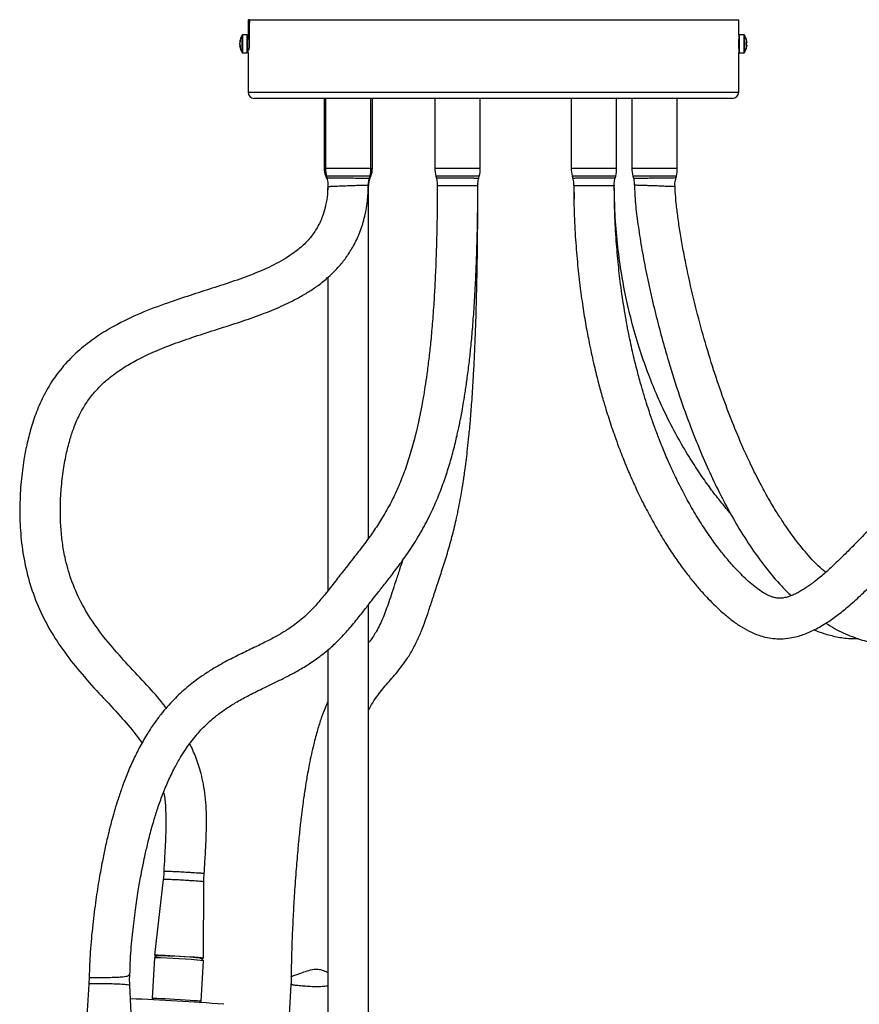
# Model space of a CAD drawing. Header units: millimetres. Extents: x -120 to 455, y -318 to 1080.
# Tile 9 of 10: x -115 to 147, y 773 to 1080. Entities that reach past the tile are written whole.
import ezdxf

# ---------------------------------------------------------------- set-up
doc = ezdxf.new("R2010")
doc.units = ezdxf.units.MM

msp = doc.modelspace()

# ---------------------------------------------------------------- linework, layer by layer
at = {"color": 7, "linetype": 'Continuous', "lineweight": 25}
for p, q in [((-43.53, 1079.51), (-43.53, 1074.8)), ((-43.53, 1079.51), (109.47, 1079.51)), ((-43.42, 1078.51), (-43.42, 1075.11)), ((-43.11, 1071.21), (-43.11, 1078.51)), ((109.47, 1074.79), (109.47, 1079.51)), ((-43.79, 1074.78), (-45.19, 1074.78)), ((-43.79, 1069.18), (-43.79, 1074.78)), ((111.02, 1074.78), (109.62, 1074.78)), ((109.62, 1074.78), (109.62, 1069.18)), ((-46.14, 1072.66), (-46.14, 1072.63)), ((-46.14, 1071.8), (-46.14, 1072.17)), ((-43.11, 1073.48), (-43.69, 1073.48)), ((-43.51, 1074.11), (-43.11, 1074.11)), ((111.84, 1071.62), (111.98, 1071.62)), ((111.98, 1071.61), (111.85, 1071.61)), ((111.98, 1072.55), (111.98, 1072.35)), ((111.98, 1071.62), (111.98, 1071.41)), ((-46, 1071.34), (-46.14, 1071.33)), ((-46.14, 1071.31), (-46.14, 1071.33)), ((-45.19, 1069.18), (-43.79, 1069.18)), ((-43.69, 1070.48), (-43.14, 1070.48)), ((-43.53, 1069.19), (-43.53, 1056.96)), ((-43.5, 1070.21), (-43.21, 1070.21)), ((109.47, 1056.96), (109.47, 1069.19)), ((109.62, 1069.18), (111.02, 1069.18)), ((107.47, 1054.96), (-41.53, 1054.96)), ((-19.84, 1054.96), (-19.84, 1033.13)), ((-19.37, 1054.96), (-19.37, 1033.19)), ((-5.23, 1033.19), (-5.23, 1054.96)), ((-4.76, 1033.13), (-4.76, 1054.96)), ((14.72, 1054.96), (14.72, 1033.19)), ((28.86, 1033.19), (28.86, 1054.96)), ((57.23, 1054.96), (57.23, 1033.19)), ((71.38, 1033.19), (71.38, 1054.96)), ((76.15, 1054.96), (76.15, 1033.19)), ((90.3, 1033.19), (90.3, 1054.96)), ((-19.4, 1030.88), (-19.06, 1030.04)), ((-19.08, 1030.77), (-18.94, 1030.22)), ((-5.69, 1030.1), (-5.52, 1030.77)), ((-5.54, 1030.04), (-5.2, 1030.88)), ((15.01, 1030.77), (15.17, 1030.14)), ((28.41, 1030.14), (28.57, 1030.77)), ((57.53, 1030.77), (57.69, 1030.13)), ((70.87, 1029.81), (70.96, 1030.16)), ((70.92, 1030.15), (71.08, 1030.77)), ((76.45, 1030.77), (76.62, 1030.08)), ((89.86, 1030.23), (90, 1030.77)), ((-18.63, 1027.8), (-18.63, 1026.41)), ((-5.98, 917.83), (-5.98, 1027.8)), ((15.46, 1027.73), (15.45, 1023.73)), ((28.14, 1027.74), (28.18, 1028.42)), ((58.01, 1027.78), (58.11, 1023.66)), ((70.64, 1027.68), (70.67, 1028.06)), ((-18.63, 999.16), (-18.63, 901.48)), ((-5.98, 684.81), (-5.98, 897.11)), ((-18.63, 883.03), (-18.63, 684.81)), ((-70.03, 811.46), (-72.67, 787.79)), ((-57.42, 786.9), (-57.27, 810.7)), ((-72.72, 786.99), (-73.46, 774.42)), ((-71.98, 787.65), (-72.72, 787)), ((-58.2, 773.52), (-57.46, 786.1)), ((-57.47, 786.1), (-58.12, 786.84)), ((-93.06, 780.97), (-93.18, 778.8)), ((-93.17, 778.8), (-94.61, 754.91)), ((-79.33, 754.78), (-80.38, 778.34)), ((-30.18, 778.7), (-31.51, 754.87)), ((-73.46, 774.41), (-73.01, 773.91)), ((-58.7, 773.07), (-58.2, 773.52))]:
    msp.add_line(p, q, dxfattribs=at)
at = {"color": 8, "linetype": 'Continuous', "lineweight": 25}
for p, q in [((-43.42, 1078.51), (-43.11, 1078.51)), ((-45.41, 1069.31), (-45.41, 1074.66)), ((-45.19, 1069.18), (-45.19, 1074.78)), ((-43.42, 1075.11), (-43.11, 1075.11)), ((111.02, 1074.78), (111.02, 1069.18)), ((111.25, 1074.66), (111.25, 1069.31)), ((-43.69, 1073.48), (-43.69, 1070.48)), ((109.52, 1070.48), (109.52, 1073.48)), ((-43.53, 1056.96), (109.47, 1056.96)), ((-19.84, 1033.13), (-19.37, 1033.13)), ((-19.37, 1033.19), (-5.23, 1033.19)), ((-5.23, 1033.13), (-4.76, 1033.13)), ((14.72, 1033.19), (28.86, 1033.19)), ((57.23, 1033.19), (71.38, 1033.19)), ((76.15, 1033.19), (90.3, 1033.19)), ((-19.1, 1030.88), (-19.4, 1030.88)), ((-5.52, 1030.77), (-19.08, 1030.77)), ((-5.59, 1030.04), (-5.54, 1030.04)), ((-5.2, 1030.88), (-5.5, 1030.88)), ((28.57, 1030.77), (15.01, 1030.77)), ((71.08, 1030.77), (57.53, 1030.77)), ((90, 1030.77), (76.45, 1030.77))]:
    msp.add_line(p, q, dxfattribs=at)
at = {"color": 7, "linetype": 'Continuous', "lineweight": 25, "flags": 128}
for points in [[(111.84, 1073.28), (111.84, 1073.29), (111.85, 1073.29), (111.85, 1073.29), (111.85, 1073.3), (111.85, 1073.3)], [(111.84, 1070.68), (111.84, 1070.68), (111.85, 1070.68), (111.85, 1070.67), (111.85, 1070.67), (111.85, 1070.67), (111.85, 1070.67), (111.84, 1070.67), (111.84, 1070.67)], [(-63.1, 787.34), (-64.73, 787.44), (-66.37, 787.54), (-67.96, 787.62), (-69.41, 787.7), (-70.65, 787.75), (-71.63, 787.79), (-72.3, 787.81), (-72.64, 787.8), (-72.62, 787.77), (-72.24, 787.73), (-71.53, 787.66)], [(-58.57, 786.9), (-58.08, 786.89), (-57.58, 786.88), (-57.42, 786.9), (-57.62, 786.93), (-58.16, 786.99), (-59.03, 787.06), (-60.18, 787.15), (-61.56, 787.24), (-63.1, 787.34)], [(-73.46, 774.41), (-73.46, 774.41), (-73.3, 774.43), (-72.79, 774.43), (-71.96, 774.4), (-70.84, 774.35), (-69.49, 774.29), (-67.96, 774.21), (-66.34, 774.12), (-64.69, 774.02), (-63.1, 773.92), (-61.63, 773.82), (-60.36, 773.73), (-59.35, 773.65), (-58.63, 773.58), (-58.26, 773.54), (-58.2, 773.52)]]:
    msp.add_lwpolyline(points, dxfattribs=at)
at = {"color": 7, "linetype": 'Continuous', "lineweight": 25}
for centre, radius, start, end in [((-41.19, 1071.98), 5, 147.664, 172.2394), ((-45.19, 1074.51), 0.27, 90, 147.664), ((111.02, 1074.51), 0.27, 32.336, 90), ((107.02, 1071.98), 5, 15.2207, 32.336), ((-43.2, 1072.21), 2.98, 160.2263, 171.3907), ((-43.2, 1071.72), 2.98, 160.2263, 171.3907), ((-43.9, 1072.29), 2.28, 190.0133, 202.7033), ((-43.21, 1072.24), 2.97, 188.6004, 198.1474), ((-43.68, 1072.97), 2.34, 174.0683, 185.9317), ((-43.69, 1073.58), 0.1, 180, 270), ((109.52, 1073.58), 0.1, 270, 0), ((107.03, 1071.99), 4.99, 6.5041, 15.1894), ((107.03, 1071.98), 4.99, 6.5041, 15.1894), ((106.38, 1072), 5.47, 359.8005, 3.8751), ((111.74, 1074.57), 2.23, 272.4978, 276.151), ((106.37, 1071.96), 5.48, 356.1262, 3.8738), ((111.74, 1069.4), 2.23, 83.849, 87.5022), ((111.74, 1073.83), 2.23, 272.4978, 276.151), ((-43.9, 1071.73), 2.28, 190.0133, 202.7033), ((-41.19, 1071.98), 5, 187.7606, 212.336), ((-42.87, 1071.13), 3.15, 174.8886, 185.1114), ((-45.19, 1069.45), 0.27, 212.336, 270), ((-43.69, 1070.38), 0.1, 90, 180), ((109.52, 1070.38), 0.1, 360, 90), ((111.02, 1069.45), 0.27, 270, 327.664), ((107.02, 1071.98), 5, 327.664, 344.7793), ((107.03, 1071.98), 4.99, 344.8106, 353.4959), ((-41.53, 1056.96), 2, 180, 270), ((107.47, 1056.96), 2, 270, 0), ((-13.84, 1033.13), 6, 180, 202), ((-9.37, 1033.19), 10, 180, 194), ((-15.23, 1033.19), 10, 346, 0), ((-10.76, 1033.13), 6, 338, 0), ((24.72, 1033.19), 10, 180, 194), ((18.86, 1033.19), 10, 346, 0), ((67.23, 1033.19), 10, 180, 194), ((61.38, 1033.19), 10, 346, 0), ((86.15, 1033.19), 10, 180, 194), ((80.3, 1033.19), 10, 346, 360), ((0.02, 1027.8), 6, 158, 180), ((-76.16, 598.17), 188.86, 84.3188, 88.9557), ((-74.79, 621.4), 166.28, 84.2455, 89.029), ((-106.68, 80.44), 694.29, 85.40947, 87.81347)]:
    msp.add_arc(centre, radius, start, end, dxfattribs=at)
for points, knots in [([(-43.42, 1078.51), (-43.42, 1078.65), (-43.42, 1078.78), (-43.42, 1079.02), (-43.43, 1079.13), (-43.44, 1079.4), (-43.45, 1079.51), (-43.46, 1079.51)], [0, 0, 0, 0, 0.25, 0.25, 0.5, 0.5, 1, 1, 1, 1]), ([(-43, 1079.51), (-43.01, 1079.51), (-43.03, 1079.49), (-43.05, 1079.39), (-43.07, 1079.31), (-43.1, 1079.04), (-43.11, 1078.78), (-43.11, 1078.51)], [0, 0, 0, 0, 0.25, 0.25, 0.5, 0.5, 1, 1, 1, 1]), ([(-43.51, 1074.11), (-43.51, 1074.29), (-43.52, 1074.65), (-43.53, 1074.85), (-43.53, 1074.8), (-43.53, 1074.8)], [0, 0, 0, 0, 0.471263, 0.942534, 1, 1, 1, 1]), ([(-43.46, 1074.11), (-43.46, 1074.11), (-43.45, 1074.14), (-43.44, 1074.24), (-43.44, 1074.31), (-43.42, 1074.59), (-43.42, 1074.85), (-43.42, 1075.11)], [0, 0, 0, 0, 0.25, 0.25, 0.5, 0.5, 1, 1, 1, 1]), ([(109.47, 1074.79), (109.47, 1074.78), (109.47, 1074.74), (109.45, 1074.31), (109.44, 1073.62), (109.42, 1072.74), (109.42, 1071.78), (109.43, 1070.84), (109.44, 1070.02), (109.46, 1069.45), (109.47, 1069.15), (109.47, 1069.18), (109.47, 1069.19)], [0, 0, 0, 0, 0.093143, 0.20047, 0.307856, 0.415282, 0.522665, 0.629991, 0.737333, 0.84474, 0.95216, 1, 1, 1, 1]), ([(-43.5, 1074.01), (-43.5, 1073.88), (-43.49, 1073.73), (-43.49, 1073.52), (-43.49, 1073.48)], [0, 0, 0, 0, 0.83341, 1, 1, 1, 1]), ([(-43.53, 1069.19), (-43.53, 1069.19), (-43.53, 1069.17), (-43.51, 1069.5), (-43.5, 1069.97), (-43.5, 1070.21)], [0, 0, 0, 0, 0.205946, 0.584252, 1, 1, 1, 1]), ([(-43.21, 1070.21), (-43.19, 1070.21), (-43.18, 1070.24), (-43.16, 1070.34), (-43.15, 1070.41), (-43.12, 1070.69), (-43.11, 1070.95), (-43.11, 1071.21)], [0, 0, 0, 0, 0.25, 0.25, 0.5, 0.5, 1, 1, 1, 1]), ([(-18.97, 1030.21), (-18.92, 1030.04), (-18.71, 1029.33), (-18.61, 1028.4), (-18.67, 1027.65), (-18.69, 1027.47)], [0, 0, 0, 0, 0.189235, 0.79579, 1, 1, 1, 1]), ([(-5.95, 1027.88), (-5.95, 1028.12), (-5.98, 1028.87), (-5.8, 1029.6), (-5.68, 1030.1)], [0, 0, 0, 0, 0.317405, 1, 1, 1, 1]), ([(15.14, 1030.14), (15.19, 1029.98), (15.4, 1029.29), (15.5, 1028.47), (15.45, 1027.82), (15.44, 1027.73)], [0, 0, 0, 0, 0.196534, 0.886713, 1, 1, 1, 1]), ([(28.13, 1027.74), (28.14, 1028.28), (28.15, 1029.09), (28.37, 1029.87), (28.44, 1030.13)], [0, 0, 0, 0, 0.65918, 1, 1, 1, 1]), ([(57.66, 1030.14), (57.7, 1030.01), (57.9, 1029.35), (58.01, 1028.54), (57.96, 1027.87), (57.96, 1027.77)], [0, 0, 0, 0, 0.167417, 0.86893, 1, 1, 1, 1]), ([(70.67, 1027.7), (70.66, 1027.98), (70.62, 1028.8), (70.81, 1029.62), (70.93, 1030.16)], [0, 0, 0, 0, 0.333405, 1, 1, 1, 1]), ([(76.61, 1030.08), (76.73, 1029.58), (76.9, 1028.85), (76.88, 1028.12), (76.87, 1027.89)], [0, 0, 0, 0, 0.699527, 1, 1, 1, 1]), ([(89.59, 1027.46), (89.59, 1027.53), (89.51, 1028.19), (89.6, 1029.13), (89.83, 1029.96), (89.9, 1030.22)], [0, 0, 0, 0, 0.071537, 0.709892, 1, 1, 1, 1]), ([(-18.7, 1027.46), (-18.72, 1026.66), (-18.78, 1024.72), (-19.26, 1021.8), (-20.17, 1018.42), (-21.62, 1015.09), (-23.74, 1011.9), (-26.27, 1009.17), (-29.87, 1006.22), (-34.82, 1003.26), (-41.12, 1000.44), (-47.82, 997.99), (-54.7, 995.75), (-61.67, 993.54), (-69.16, 991.05), (-77.11, 988.04), (-84.43, 984.57), (-90.55, 980.87), (-95.53, 977.15), (-100.07, 972.82), (-104, 967.95), (-107.16, 962.71), (-109.54, 957.35), (-111.28, 952.1), (-112.54, 947.1), (-113.58, 941.62), (-114.38, 935.32), (-114.78, 927.96), (-114.61, 920.18), (-113.69, 912.22), (-111.88, 904.29), (-109.13, 896.58), (-105.4, 889.16), (-100.75, 882.08), (-95.3, 875.28), (-89.37, 868.8), (-83.62, 862.67), (-79.34, 857.76), (-77.22, 854.83), (-76.59, 853.96)], [0, 0, 0, 0, 0.009981, 0.02418, 0.036806, 0.053766, 0.069524, 0.08504, 0.100954, 0.12899, 0.158767, 0.189624, 0.220783, 0.251852, 0.283522, 0.322042, 0.360833, 0.386836, 0.413031, 0.439623, 0.466021, 0.491614, 0.51617, 0.539254, 0.560729, 0.580445, 0.608808, 0.639761, 0.672273, 0.705713, 0.739496, 0.77353, 0.807883, 0.843226, 0.879955, 0.917735, 0.954325, 0.986429, 1, 1, 1, 1]), ([(-69.04, 864.91), (-69.31, 865.28), (-71.17, 867.79), (-75.23, 872.17), (-80.89, 878.26), (-86.53, 884.49), (-91.58, 890.98), (-95.72, 897.77), (-98.76, 904.78), (-100.51, 911.05), (-101.47, 916.55), (-101.96, 921.47), (-102.11, 926.81), (-101.89, 932.56), (-101.28, 938.35), (-100.34, 943.69), (-99.21, 948.21), (-97.89, 952.27), (-96.36, 955.92), (-94.39, 959.46), (-92.1, 962.63), (-89.46, 965.5), (-86.18, 968.39), (-82.29, 971.14), (-77.58, 973.81), (-72.42, 976.22), (-66.56, 978.53), (-60.01, 980.79), (-53.03, 983.01), (-46.04, 985.25), (-39.41, 987.56), (-33.34, 990.01), (-28.49, 992.38), (-24.67, 994.61), (-21.52, 996.74), (-18.22, 999.4), (-15.22, 1002.41), (-12.64, 1005.68), (-10.52, 1009.09), (-8.64, 1013.09), (-7.17, 1017.74), (-6.21, 1022.75), (-6.09, 1026.22), (-6.04, 1027.88)], [0, 0, 0, 0, 0.006108, 0.041356, 0.079359, 0.117054, 0.153249, 0.188541, 0.222138, 0.253785, 0.273998, 0.295306, 0.318593, 0.344045, 0.370743, 0.394906, 0.415132, 0.431934, 0.451063, 0.467413, 0.485493, 0.503035, 0.519552, 0.544125, 0.567201, 0.592661, 0.621076, 0.652411, 0.686392, 0.720028, 0.751613, 0.780982, 0.808144, 0.824048, 0.840216, 0.858962, 0.880505, 0.89656, 0.914116, 0.933364, 0.954583, 0.978176, 1, 1, 1, 1]), ([(15.46, 1027.72), (15.45, 1025.06), (15.43, 1019.63), (15.28, 1011.74), (15.05, 1004.29), (14.76, 997.63), (14.39, 991.16), (13.94, 984.95), (13.41, 979.05), (12.84, 973.82), (12.25, 969.22), (11.67, 965.22), (11.14, 961.96), (10.68, 959.36), (10.29, 957.36), (9.99, 955.89), (9.74, 954.69), (9.45, 953.38), (9.05, 951.6), (8.48, 949.28), (7.78, 946.62), (6.7, 942.93), (5.22, 938.5), (3.24, 933.57), (0.99, 928.86), (-1.48, 924.44), (-4.14, 920.34), (-6.93, 916.45), (-10.03, 912.43), (-13.22, 908.42), (-16.37, 904.33), (-19.28, 900.6), (-22.09, 897.24), (-24.64, 894.55), (-26.91, 892.51), (-28.98, 890.89), (-31.32, 889.26), (-34.12, 887.57), (-37.48, 885.77), (-41.27, 883.9), (-45.53, 881.88), (-50.08, 879.61), (-54.25, 877.27), (-57.71, 875.04), (-60.34, 873.14), (-62.63, 871.3), (-64.7, 869.46), (-66.75, 867.46), (-68.77, 865.27), (-70.82, 862.8), (-72.94, 859.95), (-75.2, 856.51), (-77.38, 852.67), (-79.44, 848.52), (-81.23, 844.39), (-82.77, 840.33), (-84.02, 836.66), (-85.05, 833.33), (-85.84, 830.56), (-86.38, 828.54), (-86.74, 827.1), (-87.1, 825.68), (-87.56, 823.74), (-88.2, 820.84), (-89.04, 816.78), (-90.03, 811.33), (-91.06, 804.74), (-92.02, 797.11), (-92.8, 789.08), (-92.97, 783.58), (-93.05, 780.97)], [0, 0, 0, 0, 0.023413, 0.04767, 0.069421, 0.088917, 0.106383, 0.126516, 0.143899, 0.158866, 0.173295, 0.185305, 0.195167, 0.203097, 0.209258, 0.213773, 0.216771, 0.220515, 0.226201, 0.233696, 0.242772, 0.252137, 0.270416, 0.288261, 0.305725, 0.32531, 0.343681, 0.361283, 0.380948, 0.404022, 0.422656, 0.442431, 0.460593, 0.476346, 0.489915, 0.501896, 0.514163, 0.531194, 0.549565, 0.569882, 0.592265, 0.616754, 0.640932, 0.657302, 0.671266, 0.682804, 0.693708, 0.704945, 0.716802, 0.728387, 0.741535, 0.756367, 0.773054, 0.7879, 0.803554, 0.817758, 0.830172, 0.84062, 0.85066, 0.857082, 0.860012, 0.864507, 0.870629, 0.878463, 0.891757, 0.908475, 0.928577, 0.951699, 0.977015, 1, 1, 1, 1]), ([(-80.36, 781.96), (-80.3, 783.82), (-80.16, 788.22), (-79.52, 794.9), (-78.7, 801.7), (-77.82, 807.58), (-76.98, 812.42), (-76.25, 816.2), (-75.65, 819.02), (-75.14, 821.26), (-74.65, 823.31), (-74.1, 825.48), (-73.48, 827.81), (-72.63, 830.74), (-71.49, 834.3), (-69.97, 838.47), (-68.2, 842.69), (-66.31, 846.54), (-64.48, 849.75), (-62.86, 852.25), (-61.32, 854.39), (-59.3, 856.92), (-56.64, 859.74), (-53.52, 862.46), (-50.45, 864.69), (-47.23, 866.72), (-43.49, 868.78), (-39.58, 870.71), (-35.85, 872.5), (-32.7, 874.03), (-29.92, 875.46), (-27.61, 876.74), (-25.71, 877.87), (-23.92, 879.01), (-21.88, 880.41), (-19.3, 882.37), (-16.2, 885.08), (-13, 888.44), (-9.97, 892.02), (-7.33, 895.35), (-5.08, 898.26), (-3.02, 900.91), (-0.88, 903.62), (1.59, 906.79), (4.42, 910.54), (7.51, 914.98), (10.62, 920.04), (13.35, 925.27), (15.61, 930.37), (17.48, 935.24), (19.08, 940.13), (20.26, 944.29), (21.08, 947.51), (21.58, 949.66), (21.95, 951.29), (22.23, 952.58), (22.49, 953.85), (22.82, 955.49), (23.23, 957.68), (23.72, 960.48), (24.28, 963.96), (24.88, 968.19), (25.47, 972.92), (26.03, 978.16), (26.55, 983.9), (27.03, 990.5), (27.42, 997.4), (27.72, 1004.58), (27.94, 1011.98), (28.08, 1019.79), (28.1, 1025.13), (28.11, 1027.75)], [0, 0, 0, 0, 0.016339, 0.038867, 0.059582, 0.077586, 0.092474, 0.104174, 0.11282, 0.119034, 0.125453, 0.132486, 0.140082, 0.148212, 0.161637, 0.176414, 0.192346, 0.208519, 0.222225, 0.23352, 0.242952, 0.253802, 0.273995, 0.294199, 0.3116, 0.328744, 0.349372, 0.373627, 0.391944, 0.409103, 0.423808, 0.436026, 0.445739, 0.453719, 0.463702, 0.477773, 0.495017, 0.514724, 0.532862, 0.549358, 0.563363, 0.574999, 0.5882, 0.603665, 0.621491, 0.641853, 0.664093, 0.685657, 0.703187, 0.720213, 0.736724, 0.752428, 0.760778, 0.767582, 0.772733, 0.776146, 0.779662, 0.784667, 0.791386, 0.799933, 0.81046, 0.823166, 0.838303, 0.853123, 0.870103, 0.889513, 0.911665, 0.931231, 0.952917, 0.976948, 1, 1, 1, 1]), ([(-5.98, 864.18), (-5.54, 864.99), (-4.61, 866.72), (-3.14, 868.83), (-1.58, 870.82), (0.03, 872.69), (1.72, 874.62), (3.53, 876.77), (5.43, 879.28), (7.34, 882.24), (9.07, 885.51), (10.5, 888.81), (11.74, 892.11), (12.93, 895.59), (14.22, 899.55), (15.67, 903.99), (17.23, 908.68), (18.78, 913.63), (20.2, 918.73), (21.32, 923.37), (22.16, 927.38), (22.74, 930.42), (23.16, 932.87), (23.41, 934.43), (23.56, 935.39), (23.68, 936.18), (23.88, 937.53), (24.18, 939.66), (24.55, 942.52), (24.95, 945.94), (25.37, 949.91), (25.81, 954.74), (26.27, 960.58), (26.66, 966.73), (27.01, 973.11), (27.29, 979.59), (27.56, 986.95), (27.76, 994.59), (27.92, 1002.48), (28.03, 1010.56), (28.1, 1019.06), (28.11, 1024.88), (28.11, 1027.74)], [0, 0, 0, 0, 0.0282542, 0.0607777, 0.092563, 0.1236371, 0.1534382, 0.1831834, 0.214785, 0.2483032, 0.2781255, 0.3047723, 0.3280662, 0.3517539, 0.3791908, 0.410029, 0.4443917, 0.4785312, 0.5107514, 0.5413632, 0.5597918, 0.5767433, 0.5893612, 0.5972044, 0.6000023, 0.6036905, 0.6089345, 0.6198386, 0.6346385, 0.6495592, 0.6675419, 0.6889931, 0.7144484, 0.7446023, 0.7689712, 0.7964349, 0.8274174, 0.8624064, 0.8930692, 0.9268498, 0.9640804, 1, 1, 1, 1]), ([(58, 1027.77), (58.03, 1025.02), (58.08, 1019.39), (58.52, 1011.13), (59.17, 1003.21), (59.98, 996.01), (60.9, 989.48), (61.88, 983.58), (63.02, 977.68), (64.28, 971.93), (65.64, 966.46), (66.88, 961.95), (67.95, 958.32), (68.91, 955.26), (69.83, 952.44), (70.86, 949.47), (72.05, 946.22), (73.47, 942.52), (75.2, 938.33), (77.29, 933.62), (79.66, 928.71), (82.28, 923.71), (85.06, 918.85), (87.95, 914.24), (90.75, 910.14), (93.36, 906.64), (95.74, 903.66), (97.91, 901.15), (100.02, 898.87), (102.16, 896.71), (104.51, 894.54), (107.04, 892.42), (109.76, 890.47), (112.65, 888.8), (115.34, 887.66), (117.82, 886.94), (120.13, 886.53), (122.73, 886.42), (125.28, 886.66), (127.58, 887.16), (129.55, 887.77), (131.39, 888.49), (133.24, 889.36), (135.14, 890.4), (137.58, 891.91), (140.59, 894.06), (144.17, 897), (147.88, 900.37), (151.62, 904.01), (155.3, 907.74), (158.91, 911.45), (162.44, 915.02), (165.78, 918.24), (168.79, 920.94), (171.37, 923.01), (173.63, 924.58), (175.48, 925.66), (177.15, 926.38), (178.52, 926.74), (179.54, 926.81), (180.38, 926.6), (181.04, 926.25), (181.73, 925.76), (182.67, 924.86), (183.76, 923.45), (185.01, 921.49), (186.42, 918.99), (188.09, 915.77), (189.94, 912.09), (191.28, 909.53), (191.94, 908.28)], [0, 0, 0, 0, 0.023308, 0.04788, 0.0705, 0.091309, 0.110417, 0.127912, 0.143863, 0.163708, 0.180764, 0.195123, 0.206858, 0.216027, 0.225313, 0.234962, 0.246091, 0.258723, 0.273605, 0.290924, 0.310576, 0.329583, 0.350161, 0.370774, 0.389435, 0.406201, 0.421144, 0.434344, 0.445877, 0.458932, 0.471865, 0.48562, 0.500218, 0.514516, 0.528517, 0.537152, 0.547232, 0.55813, 0.570246, 0.580031, 0.588671, 0.597377, 0.606227, 0.615808, 0.626278, 0.644384, 0.664761, 0.686789, 0.709094, 0.731479, 0.753748, 0.775687, 0.796856, 0.815589, 0.831659, 0.845224, 0.858593, 0.869816, 0.882356, 0.895848, 0.907729, 0.913065, 0.919069, 0.92633, 0.935288, 0.94428, 0.95528, 0.968614, 0.984599, 1, 1, 1, 1]), ([(202.96, 914.5), (202.38, 915.59), (201.15, 917.94), (199.37, 921.44), (197.65, 924.71), (196.13, 927.44), (194.68, 929.79), (193.32, 931.73), (192.08, 933.24), (191.06, 934.32), (189.89, 935.41), (188.28, 936.67), (186.18, 937.9), (184.07, 938.72), (182.25, 939.16), (180.64, 939.38), (178.74, 939.45), (176.36, 939.24), (173.57, 938.55), (170.68, 937.41), (167.59, 935.76), (164.56, 933.72), (161.67, 931.46), (158.89, 929.07), (155.88, 926.28), (152.54, 922.99), (148.87, 919.26), (145.04, 915.33), (141.29, 911.57), (137.76, 908.23), (134.56, 905.43), (131.69, 903.21), (129.5, 901.76), (127.86, 900.83), (126.56, 900.19), (125.19, 899.65), (123.87, 899.27), (122.55, 899.1), (121.4, 899.14), (120.31, 899.37), (119.38, 899.7), (118.51, 900.08), (117.3, 900.71), (115.62, 901.8), (113.57, 903.43), (111.61, 905.19), (109.7, 907.06), (107.74, 909.14), (105.52, 911.69), (103.01, 914.83), (100.23, 918.64), (97.31, 923.08), (94.44, 927.88), (91.8, 932.74), (89.46, 937.47), (87.38, 942.02), (85.8, 945.78), (84.68, 948.63), (83.96, 950.51), (83.42, 951.95), (82.99, 953.16), (82.52, 954.47), (81.91, 956.25), (81.11, 958.65), (80.13, 961.73), (79.01, 965.53), (77.76, 970.1), (76.44, 975.49), (75.08, 981.77), (73.76, 989.02), (72.65, 996.52), (71.79, 1004.14), (71.16, 1011.77), (70.73, 1019.7), (70.68, 1025.09), (70.65, 1027.7)], [0, 0, 0, 0, 0.013145, 0.028252, 0.041178, 0.052221, 0.061612, 0.071267, 0.07876, 0.0841, 0.088662, 0.096858, 0.107322, 0.116656, 0.123632, 0.129651, 0.136205, 0.147067, 0.159333, 0.17314, 0.187836, 0.20552, 0.220723, 0.236272, 0.254287, 0.274805, 0.297785, 0.322934, 0.34697, 0.368446, 0.389399, 0.407145, 0.422489, 0.431214, 0.439732, 0.449041, 0.461066, 0.471839, 0.483152, 0.492676, 0.500314, 0.506521, 0.512942, 0.526818, 0.540799, 0.554431, 0.565778, 0.578515, 0.593329, 0.610339, 0.629656, 0.651363, 0.67343, 0.693857, 0.712962, 0.730636, 0.746688, 0.755099, 0.761886, 0.767028, 0.770523, 0.774691, 0.780803, 0.789044, 0.799447, 0.812055, 0.82692, 0.844108, 0.863708, 0.88583, 0.910629, 0.931112, 0.953337, 0.977452, 1, 1, 1, 1]), ([(106.96, 925.44), (106.61, 925.85), (105.33, 927.31), (103.09, 930.09), (100.17, 933.93), (97.04, 938.38), (93.68, 943.59), (90.11, 949.71), (86.76, 956.21), (83.69, 962.95), (80.93, 969.82), (78.29, 977.45), (76.04, 985.29), (74.18, 993.24), (72.7, 1001.24), (71.56, 1009.88), (70.81, 1018.76), (70.71, 1024.78), (70.66, 1027.68)], [0, 0, 0, 0, 0.016105, 0.058596, 0.105861, 0.158039, 0.216788, 0.283432, 0.358232, 0.419883, 0.486483, 0.55826, 0.635521, 0.701564, 0.771688, 0.846276, 0.925814, 1, 1, 1, 1]), ([(76.95, 1027.89), (76.99, 1026.47), (77.11, 1022.96), (77.8, 1017.16), (78.8, 1010.31), (80.12, 1003.02), (81.69, 995.49), (83.46, 987.9), (85.4, 980.43), (87.85, 971.84), (90.82, 962.48), (94.33, 952.72), (97.78, 944.15), (101.21, 936.47), (104.76, 929.29), (108.64, 922.28), (112.89, 915.44), (117.61, 908.92), (121.88, 903.67), (124.83, 900.88), (125.83, 899.92)], [0, 0, 0, 0, 0.030477, 0.075317, 0.125386, 0.178964, 0.234488, 0.290623, 0.34625, 0.400472, 0.482605, 0.557346, 0.623483, 0.681357, 0.738431, 0.79611, 0.854086, 0.912086, 0.96993, 1, 1, 1, 1]), ([(136.53, 907.2), (136.17, 907.49), (134.02, 909.23), (130.67, 912.98), (126.49, 918.13), (123.34, 922.69), (120.77, 926.73), (118.5, 930.59), (115.92, 935.31), (113.09, 940.96), (110.08, 947.58), (106.96, 955.17), (103.83, 963.61), (100.78, 972.8), (97.91, 982.55), (95.29, 992.66), (93.38, 1001.26), (92.05, 1008.12), (91.18, 1013.12), (90.48, 1017.81), (89.98, 1022.07), (89.67, 1025.24), (89.62, 1026.97), (89.6, 1027.46)], [0, 0, 0, 0, 0.010712, 0.063931, 0.115096, 0.163203, 0.190839, 0.224779, 0.26569, 0.313788, 0.369158, 0.431673, 0.500892, 0.574406, 0.652223, 0.732394, 0.812208, 0.852693, 0.891438, 0.927689, 0.960564, 0.988969, 1, 1, 1, 1]), ([(4.64, 910.92), (4.33, 909.97), (3.59, 907.75), (2.49, 904.4), (1.37, 900.94), (0.38, 897.97), (-0.55, 895.36), (-1.47, 892.99), (-2.45, 890.78), (-3.76, 888.33), (-4.92, 886.52), (-5.8, 885.43), (-5.98, 885.22)], [0, 0, 0, 0, 0.089106, 0.20986, 0.318424, 0.413559, 0.49689, 0.58328, 0.675723, 0.77545, 0.955786, 1, 1, 1, 1]), ([(136.65, 891.36), (137.54, 890.78), (140.12, 889.11), (144.57, 887.16), (149.62, 885.52), (154.13, 884.65), (158.01, 884.25), (161.62, 884.13), (165.49, 884.23), (170.1, 884.66), (175.46, 885.55), (181.37, 886.97), (187.61, 888.95), (193.43, 891.17), (197.02, 892.99), (198.56, 893.77)], [0, 0, 0, 0, 0.048978, 0.141299, 0.223094, 0.294058, 0.353691, 0.403332, 0.461002, 0.532831, 0.617633, 0.712493, 0.814364, 0.92024, 1, 1, 1, 1]), ([(132.98, 889.26), (133.96, 888.87), (136.24, 887.98), (139.97, 887.05), (143.63, 886.48), (145.92, 886.52), (146.8, 886.54)], [0, 0, 0, 0, 0.223795, 0.516391, 0.812897, 1, 1, 1, 1]), ([(-18.63, 866.93), (-18.94, 866.27), (-19.66, 864.71), (-20.74, 861.7), (-21.93, 857.98), (-22.95, 854.16), (-23.79, 850.52), (-24.42, 847.49), (-24.93, 844.75), (-25.31, 842.58), (-25.56, 841.04), (-25.75, 839.8), (-25.96, 838.44), (-26.24, 836.5), (-26.6, 833.87), (-27.03, 830.46), (-27.51, 826.18), (-28.03, 820.87), (-28.58, 814.44), (-29.06, 807.62), (-29.47, 800.65), (-29.79, 793.88), (-30.02, 787.32), (-30.07, 783.02), (-30.1, 781.09)], [0, 0, 0, 0, 0.0396872, 0.0932351, 0.1516445, 0.2156398, 0.2571344, 0.2980511, 0.3319712, 0.3582358, 0.3763907, 0.386527, 0.4016967, 0.4238532, 0.4533958, 0.4908989, 0.5371534, 0.5932182, 0.6603906, 0.7387692, 0.8038027, 0.8725895, 0.9429843, 1, 1, 1, 1]), ([(-57.18, 813.33), (-57.08, 815.03), (-56.87, 818.61), (-56.6, 823.84), (-56.46, 828.83), (-56.53, 833.3), (-56.83, 837.36), (-57.38, 841.06), (-58.3, 845.13), (-59.72, 849.35), (-61, 852.43), (-61.73, 853.77), (-61.74, 853.78)], [0, 0, 0, 0, 0.124023, 0.260312, 0.37991, 0.486984, 0.5847, 0.675168, 0.758213, 0.887639, 0.999279, 1, 1, 1, 1]), ([(-69.87, 838.61), (-69.81, 838.34), (-69.45, 836.7), (-69.26, 834), (-69.13, 830.43), (-69.16, 826.89), (-69.32, 822.77), (-69.55, 818.42), (-69.73, 815.44), (-69.81, 814.05)], [0, 0, 0, 0, 0.033824, 0.204823, 0.327541, 0.469946, 0.636066, 0.829935, 1, 1, 1, 1]), ([(-69.78, 814.05), (-69.81, 813.24), (-69.84, 812.37), (-69.96, 811.52), (-69.97, 811.45)], [0, 0, 0, 0, 0.92675, 1, 1, 1, 1]), ([(-57.31, 810.7), (-57.31, 810.74), (-57.34, 811.62), (-57.26, 812.5), (-57.19, 813.33)], [0, 0, 0, 0, 0.05206, 1, 1, 1, 1]), ([(-80.37, 778.33), (-80.41, 778.96), (-80.5, 780.17), (-80.43, 781.39), (-80.4, 781.98)], [0, 0, 0, 0, 0.517639, 1, 1, 1, 1]), ([(-30.1, 781.1), (-30.09, 780.51), (-30.07, 779.71), (-30.14, 778.91), (-30.16, 778.7)], [0, 0, 0, 0, 0.73385, 1, 1, 1, 1])]:
    msp.add_open_spline(points, degree=3, knots=knots, dxfattribs=at)
at = {"color": 8, "linetype": 'Continuous', "lineweight": 25}
for points, knots in [([(-18.87, 1030.24), (-18.89, 1030.24), (-18.99, 1030.24), (-18.4, 1030.24), (-17.16, 1030.23), (-15.31, 1030.21), (-13.14, 1030.18), (-11.52, 1030.16), (-9.99, 1030.15), (-8.51, 1030.13), (-6.9, 1030.12), (-5.86, 1030.11), (-5.77, 1030.11), (-5.73, 1030.1)], [0, 0, 0, 0, 0.03081, 0.138291, 0.245735, 0.353165, 0.460587, 0.567984, 0.582169, 0.689498, 0.796785, 0.904022, 1, 1, 1, 1]), ([(15.23, 1030.16), (15.21, 1030.16), (15.09, 1030.16), (15.62, 1030.16), (16.79, 1030.16), (18.6, 1030.16), (20.74, 1030.16), (23.01, 1030.16), (25.13, 1030.16), (26.5, 1030.16), (27.08, 1030.15), (27.22, 1030.15)], [0, 0, 0, 0, 0.025651, 0.158867, 0.292086, 0.425306, 0.558526, 0.691742, 0.824955, 0.958161, 1, 1, 1, 1]), ([(27.22, 1030.15), (27.48, 1030.15), (28.1, 1030.15), (28.51, 1030.15), (28.39, 1030.15), (28.37, 1030.15)], [0, 0, 0, 0, 0.38117, 0.934395, 1, 1, 1, 1]), ([(57.68, 1030.14), (57.75, 1030.15), (57.87, 1030.15), (58.57, 1030.15), (59.51, 1030.16), (60.97, 1030.17), (63.1, 1030.17), (65.37, 1030.18), (67.51, 1030.18), (69.31, 1030.18), (70.48, 1030.17), (71, 1030.17), (70.89, 1030.17), (70.87, 1030.17)], [0, 0, 0, 0, 0.107054, 0.175785, 0.228891, 0.336274, 0.443672, 0.551081, 0.658493, 0.765904, 0.87331, 0.980706, 1, 1, 1, 1]), ([(76.7, 1030.1), (76.68, 1030.1), (76.6, 1030.1), (77.25, 1030.11), (78.56, 1030.12), (80.22, 1030.14), (82.07, 1030.16), (84.06, 1030.18), (86.23, 1030.21), (88.08, 1030.24), (89.33, 1030.25), (89.91, 1030.26), (89.81, 1030.25), (89.79, 1030.25)], [0, 0, 0, 0, 0.042211, 0.149482, 0.256791, 0.364163, 0.431392, 0.538917, 0.64651, 0.754157, 0.861811, 0.969436, 1, 1, 1, 1]), ([(-6.03, 1027.88), (-6.07, 1027.88), (-6.15, 1027.87), (-7.14, 1027.84), (-8.69, 1027.8), (-10.1, 1027.76), (-11.57, 1027.71), (-13.11, 1027.65), (-15.18, 1027.57), (-16.95, 1027.49), (-18.14, 1027.44), (-18.7, 1027.43), (-18.6, 1027.45), (-18.58, 1027.46)], [0, 0, 0, 0, 0.0942331, 0.201777, 0.3093784, 0.4170307, 0.4312583, 0.5389773, 0.6466832, 0.7543, 0.8617961, 0.9692546, 1, 1, 1, 1]), ([(26.98, 1027.74), (26.84, 1027.73), (26.29, 1027.73), (24.98, 1027.73), (22.95, 1027.72), (20.79, 1027.72), (18.74, 1027.71), (17.02, 1027.72), (15.9, 1027.72), (15.39, 1027.72), (15.5, 1027.72), (15.52, 1027.72)], [0, 0, 0, 0, 0.041865, 0.175154, 0.30844, 0.441726, 0.575011, 0.708296, 0.841582, 0.974869, 1, 1, 1, 1]), ([(15.65, 1027.74), (15.6, 1027.73), (15.48, 1027.73), (15.52, 1027.73), (15.55, 1027.73)], [0, 0, 0, 0, 0.432957, 1, 1, 1, 1]), ([(28.08, 1027.75), (28.09, 1027.75), (28.2, 1027.74), (27.82, 1027.74), (27.22, 1027.74), (26.98, 1027.74)], [0, 0, 0, 0, 0.0629766, 0.6177661, 1, 1, 1, 1]), ([(70.61, 1027.7), (70.62, 1027.7), (70.65, 1027.69), (70.23, 1027.68), (69.08, 1027.66), (67.37, 1027.66), (65.32, 1027.67), (63.16, 1027.68), (61.12, 1027.7), (59.73, 1027.72), (58.83, 1027.74), (58.16, 1027.75), (58.05, 1027.76), (57.99, 1027.77)], [0, 0, 0, 0, 0.019211, 0.126896, 0.234573, 0.342247, 0.449924, 0.557609, 0.665302, 0.772999, 0.826268, 0.895214, 1, 1, 1, 1]), ([(89.5, 1027.46), (89.53, 1027.45), (89.62, 1027.44), (89.07, 1027.45), (87.88, 1027.49), (86.11, 1027.57), (84.04, 1027.66), (82.14, 1027.73), (80.36, 1027.79), (78.78, 1027.83), (77.52, 1027.87), (76.9, 1027.89), (76.97, 1027.89), (76.99, 1027.89)], [0, 0, 0, 0, 0.0318542, 0.1391722, 0.2466061, 0.3541837, 0.4618282, 0.5694577, 0.6367567, 0.7442291, 0.8516238, 0.9589689, 1, 1, 1, 1]), ([(-69.72, 814.04), (-69.74, 814.05), (-69.82, 814.07), (-69.18, 814.06), (-67.91, 814.01), (-66.1, 813.92), (-64.01, 813.81), (-62.12, 813.7), (-60.38, 813.59), (-58.84, 813.49), (-57.67, 813.4), (-57.13, 813.34), (-57.23, 813.33), (-57.25, 813.33)], [0, 0, 0, 0, 0.0456749, 0.1530563, 0.260438, 0.3678206, 0.475204, 0.582588, 0.649798, 0.7571817, 0.8645646, 0.9719466, 1, 1, 1, 1]), ([(-57.34, 810.7), (-57.32, 810.7), (-57.22, 810.71), (-57.77, 810.76), (-58.95, 810.86), (-60.5, 810.97), (-62.26, 811.09), (-64.17, 811.21), (-66.28, 811.32), (-68.11, 811.41), (-69.39, 811.46), (-70.04, 811.47), (-69.97, 811.45), (-69.94, 811.45)], [0, 0, 0, 0, 0.028667, 0.136109, 0.243549, 0.350987, 0.418231, 0.525668, 0.633103, 0.740538, 0.847972, 0.955405, 1, 1, 1, 1]), ([(-29.92, 781.23), (-29.86, 781.26), (-29.61, 781.36), (-29.12, 781.52), (-28.22, 781.83), (-27.1, 782.21), (-25.14, 782.95), (-23.11, 783.48), (-21.68, 783.45), (-20.39, 783.22), (-19.35, 782.82), (-18.81, 782.49), (-18.63, 782.38)], [0, 0, 0, 0, 0.046381, 0.18974, 0.191118, 0.339175, 0.489665, 0.635335, 0.748793, 0.777687, 0.925819, 1, 1, 1, 1]), ([(-93.03, 780.97), (-93.01, 780.95), (-92.95, 780.9), (-92.01, 780.87), (-90.5, 780.86), (-88.55, 780.87), (-86.4, 780.9), (-84.29, 780.97), (-82.63, 781.07), (-81.88, 781.18), (-81.57, 781.23)], [0, 0, 0, 0, 0.111586, 0.244406, 0.377171, 0.509939, 0.642765, 0.775737, 0.909035, 1, 1, 1, 1]), ([(-81.57, 781.23), (-81.45, 781.26), (-80.93, 781.36), (-80.62, 781.52), (-80.44, 781.75), (-80.46, 781.86), (-80.49, 781.97)], [0, 0, 0, 0, 0.172446, 0.70546, 0.710587, 1, 1, 1, 1]), ([(-30.1, 781.1), (-30.1, 781.1), (-30.18, 781.12), (-30.05, 781.18), (-29.92, 781.23)], [0, 0, 0, 0, 0.020185, 1, 1, 1, 1]), ([(-81.54, 778.62), (-81.85, 778.64), (-82.61, 778.71), (-84.29, 778.79), (-86.42, 778.86), (-88.59, 778.9), (-90.56, 778.91), (-92.08, 778.9), (-93.03, 778.86), (-93.09, 778.82), (-93.11, 778.8)], [0, 0, 0, 0, 0.090794, 0.224274, 0.357649, 0.490959, 0.624239, 0.757516, 0.890818, 1, 1, 1, 1]), ([(-80.47, 778.33), (-80.45, 778.36), (-80.4, 778.45), (-80.9, 778.54), (-81.42, 778.6), (-81.54, 778.62)], [0, 0, 0, 0, 0.269828, 0.821658, 1, 1, 1, 1]), ([(-30, 778.62), (-30.13, 778.65), (-30.26, 778.68), (-30.17, 778.7), (-30.17, 778.7)], [0, 0, 0, 0, 0.948519, 1, 1, 1, 1]), ([(-18.63, 778.2), (-18.8, 778.18), (-19.35, 778.09), (-20.88, 777.97), (-22.96, 777.94), (-25.16, 778.06), (-27.19, 778.24), (-28.83, 778.42), (-29.69, 778.54), (-29.94, 778.6), (-30, 778.62)], [0, 0, 0, 0, 0.067861, 0.215461, 0.362835, 0.510229, 0.657762, 0.80521, 0.952423, 1, 1, 1, 1])]:
    msp.add_open_spline(points, degree=3, knots=knots, dxfattribs=at)

doc.saveas('drawing.dxf')
